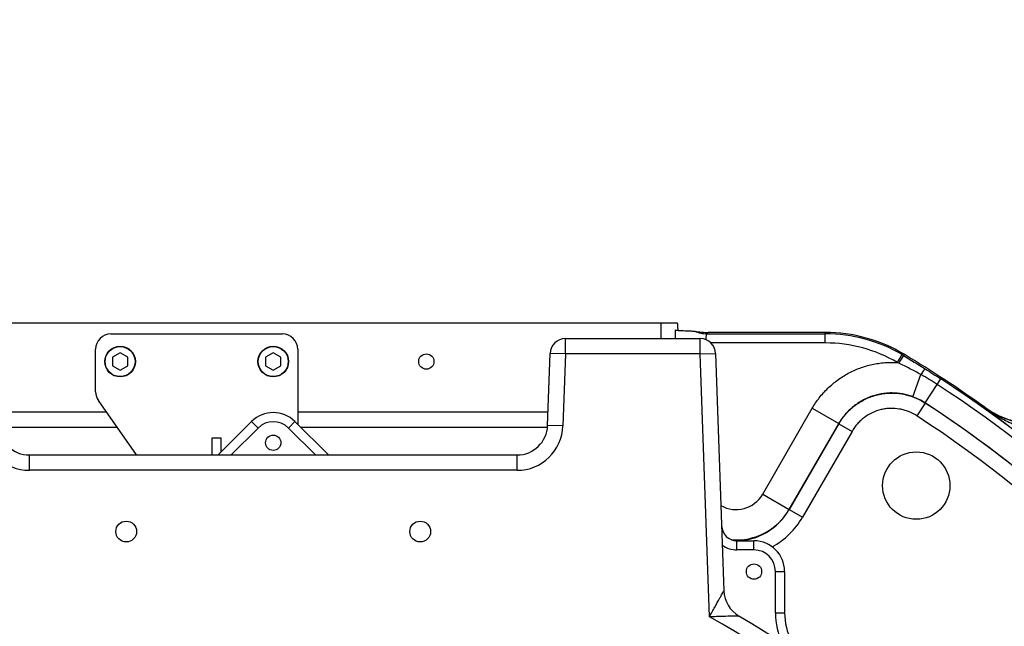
# Model space of a CAD drawing. Header units: millimetres. Extents: x -7 to 844, y 0 to 594.
# Tile 103 of 137: x 298 to 323, y 502 to 517. Entities that reach past the tile are written whole.
import ezdxf

# ---------------------------------------------------------------- set-up
doc = ezdxf.new("R2010")
doc.units = ezdxf.units.MM
doc.styles.add('SLDTEXTSTYLE2', font='HYSWLONGFANGSONG.TTF', dxfattribs={"bigfont": 'bigfont'})
doc.styles.add('SLDTEXTSTYLE3', font='HYSWLONGFANGSONG.TTF')
doc.dimstyles.new('SLDDIMSTYLE15', dxfattribs={"dimtxt": 9.875366, "dimasz": 4.884615, "dimexe": 0, "dimexo": 0.0625, "dimgap": 2.468842, "dimtad": 0, "dimtih": 1, "dimtoh": 1, "dimlfac": 5, "dimrnd": 1e-09, "dimzin": 12, "dimdsep": 46, "dimtxsty": 'SLDTEXTSTYLE3', "dimblk1": 'NONE', "dimblk2": 'NONE', "dimsah": 1, "dimcen": 0, "dimadec": 0, "dimazin": 3, "dimtfac": 1, "dimtdec": 3, "dimtmove": 0, "dimatfit": 3, "dimldrblk": 'NONE', "dimfxl": 1, "dimfrac": 2, "dimtolj": 1, "dimtzin": 12, "dimarcsym": 0})
doc.dimstyles.new('SLDDIMSTYLE3', dxfattribs={"dimtxt": 9.875366, "dimasz": 4.884615, "dimexe": 0, "dimexo": 0.0625, "dimgap": 2.468842, "dimtad": 0, "dimtih": 1, "dimtoh": 1, "dimlfac": 13, "dimrnd": 1e-09, "dimzin": 12, "dimdsep": 46, "dimtxsty": 'SLDTEXTSTYLE3', "dimsah": 1, "dimcen": 0, "dimadec": 0, "dimazin": 3, "dimtfac": 1, "dimtdec": 3, "dimtofl": 0, "dimtmove": 0, "dimatfit": 3, "dimfxl": 1, "dimfrac": 2, "dimtolj": 1, "dimtzin": 12, "dimarcsym": 0})

# ---------------------------------------------------------------- blocks, each defined once
blk = doc.blocks.new('_D_16')
at = {"color": 7, "linetype": 'Continuous', "lineweight": 18}
for p, q in [((91.435, 515.627), (68.24, 515.627)), ((102.516, 513.898), (91.435, 515.627)), ((305.747, 482.174), (102.516, 513.898))]:
    blk.add_line(p, q, dxfattribs=at)
blk.add_solid([(102.516, 513.898), (97.805, 515.393), (97.573, 513.908)], dxfattribs=at)
at = {"color": 7, "linetype": 'Continuous', "lineweight": 18, "insert": (68.24, 527.564), "char_height": 9.2604, "attachment_point": 1, "style": 'SLDTEXTSTYLE3'}
blk.add_mtext('R2674', dxfattribs=at)
blk = doc.blocks.new('_D_55')
at = {"color": 7, "linetype": 'Continuous', "lineweight": 18}
blk.add_line((512.91, 531.632), (472.011, 531.632), dxfattribs=at)
at = {"color": 7, "linetype": 'Continuous', "lineweight": 18, "attachment_point": 1}
for s, insert, char_height, style in [('通', (502.68, 543.569), 9.26, 'SLDTEXTSTYLE2'), ('%%c', (482.421, 543.569), 9.2604, 'SLDTEXTSTYLE3'), ('8-', (472.011, 543.569), 9.2604, 'SLDTEXTSTYLE3'), ('22', (494.037, 543.569), 9.2604, 'SLDTEXTSTYLE3')]:
    blk.add_mtext(s, dxfattribs=dict(at, insert=insert, char_height=char_height, style=style))
blk = doc.blocks.new('_None')

msp = doc.modelspace()

# ---------------------------------------------------------------- linework, layer by layer
at = {"color": 7, "linetype": 'Continuous', "lineweight": 25}
for p, q in [((313.881564, 509.284134), (294.396827, 509.284134)), ((313.881564, 508.899518), (313.881564, 509.284134)), ((314.297927, 509.284134), (313.881564, 509.284134)), ((314.297927, 509.272165), (314.297927, 509.284134)), ((315.066689, 509.053364), (315.034174, 509.020849)), ((318.0067, 509.053364), (315.066689, 509.053364)), ((318.0067, 509.020849), (318.0067, 509.053364)), ((300.062273, 509.014903), (304.369965, 509.014903)), ((311.479845, 508.514903), (311.479845, 508.899518)), ((311.479845, 508.899518), (314.867777, 508.899518)), ((314.867777, 508.514903), (314.867777, 508.899518)), ((315.034174, 509.020849), (318.0067, 509.020849)), ((318.0067, 508.79022), (318.0067, 509.020849)), ((299.677657, 507.564092), (299.677657, 508.630287)), ((300.293042, 508.542595), (300.102516, 508.432595)), ((300.483567, 508.432595), (300.293042, 508.542595)), ((304.139196, 508.542595), (303.94867, 508.432595)), ((304.329721, 508.432595), (304.139196, 508.542595)), ((304.75458, 508.630287), (304.75458, 506.745672)), ((300.102516, 508.432595), (300.102516, 508.212595)), ((300.483567, 508.212595), (300.483567, 508.432595)), ((303.94867, 508.432595), (303.94867, 508.212595)), ((304.329721, 508.212595), (304.329721, 508.432595)), ((311.032275, 506.718826), (311.095464, 508.528326)), ((311.479845, 508.514903), (311.095464, 508.528326)), ((311.479845, 508.514903), (311.416656, 506.705403)), ((314.867777, 508.514903), (311.479845, 508.514903)), ((314.867777, 508.514903), (315.252158, 508.528326)), ((315.098323, 501.912935), (314.867777, 508.514903)), ((315.252158, 508.528326), (315.460285, 502.568334)), ((319.820771, 508.29705), (319.937537, 508.495934)), ((319.987773, 508.503914), (319.971022, 508.476039)), ((300.102516, 508.212595), (300.293042, 508.102595)), ((300.293042, 508.102595), (300.483567, 508.212595)), ((303.94867, 508.212595), (304.139196, 508.102595)), ((304.139196, 508.102595), (304.329721, 508.212595)), ((320.205237, 507.439064), (320.409211, 507.995404)), ((320.817769, 507.748453), (320.908545, 507.887884)), ((320.515184, 507.283684), (320.817769, 507.748453)), ((300.704429, 505.976441), (299.747214, 507.343485)), ((299.950359, 507.053364), (297.234434, 507.053364)), ((311.043957, 507.053364), (304.75458, 507.053364)), ((316.435001, 504.993509), (317.679025, 507.148221)), ((317.679025, 507.148221), (318.344792, 506.763839)), ((320.515753, 507.281555), (320.306015, 506.959439)), ((320.515184, 507.283684), (320.515753, 507.281555)), ((302.75458, 505.976441), (303.595267, 506.817128)), ((303.758446, 506.65395), (303.595267, 506.817128)), ((304.519945, 506.65395), (304.683124, 506.817128)), ((304.683124, 506.817128), (305.523811, 505.976441)), ((311.416656, 506.705403), (311.032275, 506.718826)), ((317.099363, 504.60388), (318.345268, 506.761851)), ((318.344792, 506.763839), (317.100769, 504.609128)), ((318.678152, 506.569661), (317.432246, 504.411689)), ((318.345268, 506.761851), (318.344792, 506.763839)), ((318.345268, 506.761851), (318.678152, 506.569661)), ((302.831503, 506.399518), (302.600734, 506.399518)), ((302.600734, 506.399518), (302.600734, 505.976441)), ((302.831503, 506.053364), (302.831503, 506.399518)), ((298.014878, 505.591826), (298.014878, 505.976441)), ((298.014878, 505.976441), (310.263513, 505.976441)), ((310.263513, 505.591826), (310.263513, 505.976441)), ((310.263513, 505.591826), (298.014878, 505.591826)), ((316.435001, 504.993509), (317.100769, 504.609128)), ((317.100769, 504.609128), (317.099363, 504.60388)), ((317.099363, 504.60388), (317.432246, 504.411689)), ((315.787904, 503.591826), (315.787904, 503.822595)), ((315.787904, 503.822595), (316.216119, 503.822595)), ((316.216119, 503.591826), (315.787904, 503.591826)), ((316.216119, 503.591826), (316.216119, 503.822595)), ((316.75458, 502.010401), (316.75458, 503.053364)), ((316.75458, 503.053364), (316.985349, 503.053364)), ((316.985349, 503.053364), (316.985349, 502.010401)), ((316.75458, 502.010401), (316.985349, 502.010401))]:
    msp.add_line(p, q, dxfattribs=at)
at = {"color": 8, "linetype": 'Continuous', "lineweight": 25}
for p, q in [((318.0067, 508.79022), (315.136346, 508.79022)), ((300.219669, 506.668749), (297.249503, 506.668749)), ((303.758446, 506.65395), (303.080937, 505.976441)), ((305.197454, 505.976441), (304.519945, 506.65395)), ((311.028888, 506.668749), (304.831503, 506.668749))]:
    msp.add_line(p, q, dxfattribs=at)
at = {"color": 7, "linetype": 'Continuous', "lineweight": 25, "flags": 128}
msp.add_lwpolyline([(321.96027, 507.17427), (321.981584, 507.175007), (322.001236, 507.175686), (322.012475, 507.176075)], dxfattribs=at)
at = {"color": 7, "linetype": 'Continuous', "lineweight": 25}
for centre, radius in [((300.293042, 508.322595), 0.384615), ((300.293042, 508.322595), 0.376923), ((304.139196, 508.322595), 0.384615), ((304.139196, 508.322595), 0.376923), ((307.985349, 508.322595), 0.192308), ((304.139196, 506.284134), 0.192308), ((320.293042, 505.20721), 0.846154), ((300.446888, 504.053364), 0.261538), ((307.831503, 504.053364), 0.261538), ((316.216119, 503.048132), 0.192308)]:
    msp.add_circle(centre, radius, dxfattribs=at)
for centre, radius, start, end in [((315.035148, 509.790166), 0.769318, 246.3271854, 269.927441), ((318.0067, 505.20721), 3.846154, 58.9972809, 90), ((300.062273, 508.630287), 0.384615, 90, 180), ((304.369965, 508.630287), 0.384615, 0, 90), ((311.479845, 508.514903), 0.384615, 90, 178), ((314.867777, 508.514903), 0.384615, 2, 90), ((318.0067, 505.20721), 3.813638, 59.5824509, 90), ((318.0067, 505.20721), 3.583009, 59.5824509, 90), ((327.012309, 504.039629), 8.322346, 147.7867468, 149.3512509), ((304.139196, 482.130287), 30.769231, 54.4874284, 58.9972809), ((321.201996, 507.535801), 0.916375, 138.6668831, 149.8977134), ((304.139196, 482.130287), 30.735401, 35.0850752, 56.9340697), ((300.062273, 507.564092), 0.384615, 180, 215), ((304.139196, 482.130287), 30.569024, 35.0850752, 56.9340697), ((304.139196, 482.130287), 30.014435, 35.0478648, 56.9340697), ((304.139196, 482.130287), 30.012962, 33.0690574, 56.9309426), ((304.139196, 482.130287), 30.737465, 35.0969467, 54.5646848), ((304.139196, 506.2732), 0.769231, 45, 135), ((304.139196, 506.2732), 0.538462, 45, 135), ((304.139196, 482.130287), 29.628581, 33.0690574, 56.9309426), ((298.014878, 506.745672), 1.153846, 182, 270), ((298.014878, 506.745672), 0.769231, 182, 270), ((310.263513, 506.745672), 0.769231, 270, 358), ((310.263513, 506.745672), 1.153846, 270, 358), ((315.787904, 504.20721), 0.384615, 182, 270), ((315.787904, 504.20721), 0.615385, 233.3178125, 270), ((316.216119, 503.053364), 0.769231, 0, 90), ((316.216119, 503.053364), 0.538462, 0, 90), ((316.229048, 502.59518), 0.769231, 182, 239.4270794), ((304.139196, 482.130287), 22.615385, 0.974465, 61.0145663), ((304.139196, 482.130287), 23, 0.974465, 59.4270794), ((318.523811, 502.010401), 1.769231, 180, 205.5564157), ((318.523811, 502.010401), 1.538462, 180, 234.1117024)]:
    msp.add_arc(centre, radius, start, end, dxfattribs=at)
for centre, major_axis, ratio, start_param, end_param in [((314.305986, 509.272165), (0, 0.230769), 0.034920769, 1.570796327, 2.402860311), ((314.682777, 509.438214), (0.856656, -0.202008), 0.382382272, 4.852886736, 5.264988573)]:
    msp.add_ellipse(centre, major_axis=major_axis, ratio=ratio, start_param=start_param, end_param=end_param, dxfattribs=at)
at = {"color": 8, "linetype": 'Continuous', "lineweight": 25}
for centre, major_axis, ratio, start_param, end_param in [((314.26663, 508.79022), (0, 1), 0.034920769, 1.237206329, 1.461279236), ((315.035392, 508.79022), (0, 0.230769), 0.151323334, 0.034906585, 1.194623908), ((315.770171, 505.381389), (-0.200896, -0.749752), 0.991020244, 6.024033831, 7.589918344), ((315.770171, 505.381389), (0.398199, 1.4861), 0.999959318, 3.326503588, 4.44832569), ((315.770171, 505.381389), (0.403587, 1.506207), 0.986610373, 3.401746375, 4.44832569), ((315.770171, 505.381389), (-0.502239, -1.874381), 0.991020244, 0.752124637, 1.306733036)]:
    msp.add_ellipse(centre, major_axis=major_axis, ratio=ratio, start_param=start_param, end_param=end_param, dxfattribs=at)
at = {"color": 7, "linetype": 'Continuous', "lineweight": 25}
for points, knots in [([(314.233634, 509.117657), (314.236766, 509.114526), (314.253883, 509.1115), (314.290668, 509.107832), (314.298845, 509.107101), (314.316506, 509.105671), (314.325993, 509.104969), (314.35628, 509.102905), (314.378909, 509.101582), (314.428306, 509.099025), (314.455092, 509.097791), (314.511793, 509.095391), (314.541631, 509.094231), (314.58694, 509.092513), (314.602138, 509.091943), (314.632209, 509.090793), (314.647098, 509.090214), (314.675568, 509.089014), (314.689154, 509.088397), (314.712312, 509.087072), (314.721959, 509.086355), (314.726256, 509.085584)], [0, 0, 0, 0, 0.25, 0.25, 0.3125, 0.3125, 0.375, 0.375, 0.5, 0.5, 0.625, 0.625, 0.75, 0.75, 0.8125, 0.8125, 0.875, 0.875, 0.9375, 0.9375, 1, 1, 1, 1]), ([(317.679025, 507.148221), (317.732417, 507.240699), (317.7918, 507.328811), (317.92237, 507.496433), (317.993615, 507.576002), (318.148182, 507.725927), (318.229784, 507.794631), (318.401284, 507.920012), (318.491183, 507.976688), (318.632367, 508.052519), (318.680639, 508.076327), (318.778656, 508.120461), (318.828165, 508.140694), (318.978157, 508.19603), (319.080097, 508.225797), (319.235903, 508.259837), (319.288322, 508.269409), (319.394149, 508.284941), (319.447768, 508.290912), (319.608308, 508.303111), (319.714798, 508.303721), (319.820771, 508.29705)], [0, 0, 0, 0, 0.125, 0.125, 0.25, 0.25, 0.375, 0.375, 0.5, 0.5, 0.5625, 0.5625, 0.625, 0.625, 0.75, 0.75, 0.8125, 0.8125, 0.875, 0.875, 1, 1, 1, 1]), ([(320.409211, 507.995404), (320.318166, 508.046526), (320.226176, 508.095765), (320.040535, 508.191113), (319.946886, 508.237228), (319.852522, 508.282142)], [0, 0, 0, 0, 0.5, 0.5, 1, 1, 1, 1]), ([(320.205237, 507.439064), (320.163345, 507.454451), (320.12068, 507.468057), (320.033762, 507.491609), (319.989585, 507.501509), (319.857265, 507.52514), (319.768492, 507.53309), (319.6345, 507.533411), (319.589696, 507.531573), (319.499802, 507.523889), (319.45505, 507.518057), (319.322798, 507.494917), (319.236686, 507.47196), (319.110592, 507.426266), (319.069076, 507.409148), (318.98711, 507.371012), (318.947274, 507.35028), (318.831102, 507.283261), (318.758074, 507.232183), (318.655176, 507.145948), (318.621895, 507.115495), (318.558073, 507.051684), (318.52774, 507.018554), (318.441374, 506.915569), (318.389936, 506.842146), (318.344792, 506.763839)], [0, 0, 0, 0, 0.0625, 0.0625, 0.125, 0.125, 0.25, 0.25, 0.3125, 0.3125, 0.375, 0.375, 0.5, 0.5, 0.5625, 0.5625, 0.625, 0.625, 0.75, 0.75, 0.8125, 0.8125, 0.875, 0.875, 1, 1, 1, 1]), ([(318.345268, 506.761851), (318.397794, 506.852762), (318.458792, 506.93708), (318.562726, 507.053882), (318.599666, 507.091369), (318.676724, 507.161958), (318.716775, 507.195045), (318.841374, 507.287859), (318.930322, 507.341205), (319.12046, 507.430143), (319.218531, 507.464258), (319.369613, 507.500385), (319.420661, 507.509909), (319.524167, 507.523794), (319.576656, 507.528115), (319.732655, 507.533005), (319.83591, 507.525783), (319.964047, 507.503663), (319.989627, 507.498578), (320.040693, 507.487061), (320.066183, 507.480623), (320.14163, 507.459506), (320.190865, 507.44297), (320.335462, 507.38618), (320.427749, 507.338817), (320.515753, 507.281555)], [0, 0, 0, 0, 0.125, 0.125, 0.1875, 0.1875, 0.25, 0.25, 0.375, 0.375, 0.5, 0.5, 0.5625, 0.5625, 0.625, 0.625, 0.75, 0.75, 0.78125, 0.78125, 0.8125, 0.8125, 0.875, 0.875, 1, 1, 1, 1]), ([(320.515184, 507.283684), (320.46647, 507.315443), (320.416267, 507.34424), (320.312944, 507.396026), (320.259824, 507.419014), (320.205237, 507.439064)], [0, 0, 0, 0, 0.5, 0.5, 1, 1, 1, 1]), ([(320.306015, 506.959439), (320.240016, 507.002413), (320.170803, 507.037964), (320.062355, 507.080598), (320.025428, 507.093013), (319.949978, 507.114155), (319.911456, 507.122851), (319.796123, 507.142791), (319.718675, 507.148226), (319.601662, 507.144575), (319.56229, 507.141338), (319.484651, 507.13093), (319.446361, 507.123787), (319.333038, 507.096689), (319.259478, 507.071094), (319.116868, 507.004362), (319.050158, 506.964334), (318.956716, 506.89469), (318.926681, 506.869863), (318.868896, 506.816897), (318.841196, 506.788769), (318.763264, 506.701131), (318.71753, 506.637867), (318.678152, 506.569661)], [0, 0, 0, 0, 0.125, 0.125, 0.1875, 0.1875, 0.25, 0.25, 0.375, 0.375, 0.4375, 0.4375, 0.5, 0.5, 0.625, 0.625, 0.75, 0.75, 0.8125, 0.8125, 0.875, 0.875, 1, 1, 1, 1]), ([(323.358137, 506.540314), (323.293145, 506.554172), (323.229134, 506.570237), (323.102645, 506.606147), (323.04005, 506.626043), (322.855602, 506.690291), (322.736676, 506.739218), (322.504683, 506.84727), (322.39142, 506.906563), (322.171313, 507.033852), (322.064361, 507.101884), (321.96027, 507.17427)], [0, 0, 0, 0, 0.125, 0.125, 0.25, 0.25, 0.5, 0.5, 0.75, 0.75, 1, 1, 1, 1]), ([(323.33813, 506.745672), (323.271542, 506.745672), (323.206066, 506.748493), (323.076785, 506.759252), (323.012687, 506.767256), (322.825569, 506.797987), (322.706994, 506.827286), (322.535475, 506.882771), (322.479388, 506.903213), (322.369132, 506.947932), (322.315006, 506.972209), (322.156861, 507.049981), (322.05635, 507.108659), (321.96027, 507.17427)], [0, 0, 0, 0, 0.125, 0.125, 0.25, 0.25, 0.5, 0.5, 0.625, 0.625, 0.75, 0.75, 1, 1, 1, 1]), ([(322.012475, 507.176075), (322.110567, 507.106074), (322.212909, 507.044544), (322.425785, 506.937815), (322.536338, 506.892609), (322.765862, 506.819145), (322.882101, 506.791758), (323.058598, 506.764204), (323.117789, 506.757284), (323.207116, 506.750334), (323.236983, 506.748589), (323.28192, 506.746841), (323.296922, 506.746402), (323.326971, 506.745818), (323.342112, 506.745672), (323.356995, 506.745672)], [0, 0, 0, 0, 0.25, 0.25, 0.5, 0.5, 0.75, 0.75, 0.875, 0.875, 0.9375, 0.9375, 0.96875, 0.96875, 1, 1, 1, 1]), ([(315.098323, 501.912935), (315.098692, 501.913615), (315.143492, 501.996133), (315.229957, 502.154348), (315.321534, 502.319857), (315.38754, 502.43844), (315.421092, 502.498455), (315.448678, 502.547665), (315.459103, 502.566229), (315.460035, 502.567888), (315.460285, 502.568334)], [0, 0, 0, 0, 0.002546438, 0.309106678, 0.592962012, 0.645169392, 0.818702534, 0.870875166, 0.965259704, 1, 1, 1, 1]), ([(315.83779, 501.932885), (315.837291, 501.932871), (315.835414, 501.932819), (315.814477, 501.932238), (315.759243, 501.93071), (315.69226, 501.928867), (315.558762, 501.925225), (315.416224, 501.921379), (315.24022, 501.916688), (315.14655, 501.914208), (315.099096, 501.912956), (315.098323, 501.912935)], [0, 0, 0, 0, 0.035006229, 0.131611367, 0.182042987, 0.354871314, 0.406782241, 0.689512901, 0.842504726, 0.997433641, 1, 1, 1, 1])]:
    msp.add_open_spline(points, degree=3, knots=knots, dxfattribs=at)
for points in [[(319.852522, 508.282142), (319.841965, 508.287166), (319.831381, 508.292136), (319.820771, 508.29705)], [(319.937537, 508.495934), (319.948734, 508.489361), (319.959896, 508.482729), (319.971022, 508.476039)], [(319.971022, 508.476039), (320.153532, 508.366301), (320.334192, 508.254575), (320.513906, 508.141008)], [(320.513906, 508.141008), (320.645942, 508.05757), (320.777499, 507.973201), (320.908545, 507.887884)], [(320.817769, 507.748453), (320.684298, 507.835349), (320.548193, 507.917817), (320.409211, 507.995404)]]:
    msp.add_open_spline(points, degree=3, dxfattribs=at)

# ---------------------------------------------------------------- dimensions: what is measured, and where the dimension line sits
at = {"color": 7, "linetype": 'Continuous', "lineweight": 18}
dim = msp.add_diameter_dim_2p(p1=(3.286, 2.923341), p2=(0, 0), text='8-<>通', dimstyle='SLDDIMSTYLE15', dxfattribs=at)
dim.commit()
dim.dimension.update_dxf_attribs({"geometry": '_D_55', "text_midpoint": (491.667114, 539.014431), "dimtype": 163})
dim = msp.add_radius_dim(center=(305.746836, 482.174349), mpoint=(102.515538, 513.897602), dimstyle='SLDDIMSTYLE3', dxfattribs=at)
dim.commit()
dim.dimension.update_dxf_attribs({"geometry": '_D_16', "text_midpoint": (79.04386, 521.740773), "dimtype": 164})

doc.saveas('drawing.dxf')
